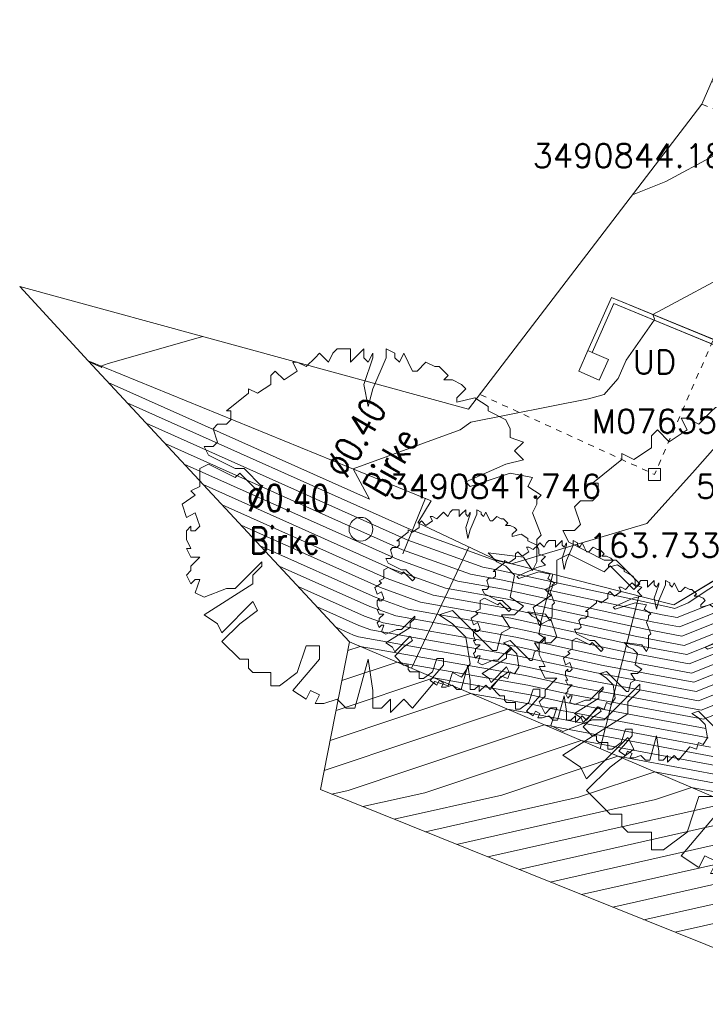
# Model space of a CAD drawing. Header units: metres. Extents: x 3490449 to 3490968, y 5754217 to 5754743.
# Tile 152 of 212: x 3490831 to 3490843, y 5754606 to 5754623. Entities that reach past the tile are written whole.
import ezdxf
from ezdxf.enums import TextEntityAlignment as Align

# ---------------------------------------------------------------- set-up
doc = ezdxf.new("R2010")
doc.units = ezdxf.units.M
doc.header["$LTSCALE"] = 0.25
doc.linetypes.add('Kartierung-07$0$AUSGEZOGEN', pattern=[0])
doc.linetypes.add('Kartierung-07$0$STRICHLINIE', pattern=[19.05, 12.7, -6.35])
for name, color, linetype, lineweight, true_color in [('Kartierung-07$0$$BOESCHUNG', 7, 'Continuous', 18, 0x82563a), ('Kartierung-07$0$$BRUCH', 7, 'Continuous', 18, 0x82563a), ('Kartierung-07$0$$HOEHEN_Haupt', 7, 'Continuous', 18, 0x82563a), ('Kartierung-07$0$$HOEHEN_Mittel', 7, 'Continuous', 18, 0x82563a), ('Kartierung-07$0$$P_INF_FL', 7, 'Kartierung-07$0$AUSGEZOGEN', 18, 0x82563a), ('Kartierung-07$0$$P_INF_H', 7, 'Kartierung-07$0$AUSGEZOGEN', 18, 0x82563a), ('Kartierung-07$0$$P_INF_NR', 7, 'Kartierung-07$0$AUSGEZOGEN', 18, 0x82563a), ('Kartierung-07$0$$P_INF_X', 7, 'Kartierung-07$0$AUSGEZOGEN', 18, 0x82563a), ('Kartierung-07$0$$P_INF_Y', 7, 'Continuous', 18, 0x82563a), ('Kartierung-07$0$$PKT_UD', 7, 'Continuous', 18, 0x82563a), ('Kartierung-07$0$B_Bau', 7, 'Continuous', 18, 0x82563a), ('Kartierung-07$0$B_Baum', 7, 'Continuous', 18, 0x82563a), ('Kartierung-07$0$B_Befestigt', 7, 'Continuous', 18, 0x82563a), ('Kartierung-07$0$B_Boeschung_UK', 7, 'Continuous', 18, 0x82563a), ('Kartierung-07$0$B_Hecke', 7, 'Continuous', 18, 0x82563a), ('Kartierung-07$0$B_Mauer', 7, 'Kartierung-07$0$AUSGEZOGEN', 18, 0x82563a), ('Kartierung-07$0$B_Schrift_Baum', 7, 'Continuous', 18, 0x82563a), ('Kartierung-07$0$B_Schrift_Baum_60Grad', 7, 'Continuous', 18, 0x82563a), ('Kartierung-07$0$B_Ueberdachung', 7, 'Kartierung-07$0$STRICHLINIE', 18, 0x82563a), ('Kartierung-07$0$Hilfe_DGM', 7, 'Continuous', 18, 0x82563a), ('Kartierung-07$0$SYM_UD', 7, 'Kartierung-07$0$AUSGEZOGEN', 18, 0x82563a)]:
    doc.layers.add(name, color=color, linetype=linetype, lineweight=lineweight, true_color=true_color)
doc.styles.add('Kartierung-07$0$STANDARD', font='romans.shx', dxfattribs={"width": 0.8})

# ---------------------------------------------------------------- blocks, each defined once
blk = doc.blocks.new('Kartierung-07$0$PKT_UD')
at = {"layer": 'Kartierung-07$0$SYM_UD'}
for p, q in [((0.1, 0.1), (-0.1, 0.1)), ((-0.1, 0.1), (-0.1, -0.1)), ((0.1, -0.1), (0.1, 0.1)), ((-0.1, -0.1), (0.1, -0.1))]:
    blk.add_line(p, q, dxfattribs=at)
blk.add_circle((0, 0), 0.0001, dxfattribs=at)
at = {"layer": 'Kartierung-07$0$$P_INF_FL', "style": 'Kartierung-07$0$STANDARD'}
blk.add_attdef('CODE', text='', height=0.8, dxfattribs=at).set_placement((0, 1.7), align=Align.CENTER)
at = {"layer": 'Kartierung-07$0$$P_INF_H', "style": 'Kartierung-07$0$STANDARD'}
blk.add_attdef('H', text='', height=0.8, dxfattribs=at).set_placement((0, -1.4), align=Align.CENTER)
at = {"layer": 'Kartierung-07$0$$P_INF_NR', "style": 'Kartierung-07$0$STANDARD'}
blk.add_attdef('NR', text='', height=0.8, dxfattribs=at).set_placement((0, 0.7), align=Align.CENTER)
at = {"layer": 'Kartierung-07$0$$P_INF_X', "style": 'Kartierung-07$0$STANDARD'}
blk.add_attdef('X', text='', height=0.8, dxfattribs=at).set_placement((-0.9, -0.4), align=Align.RIGHT)
blk.add_attdef('Y', (0.7, -0.4), '', height=0.8, dxfattribs=at)
blk = doc.blocks.new('Kartierung-07$0$B_Baum')
at = {"layer": 'Kartierung-07$0$B_Baum'}
blk.add_lwpolyline([(-0.4417, -0.1918), (-0.4667, -0.1793), (-0.4542, -0.1418), (-0.4667, -0.1418), (-0.4792, -0.1543), (-0.4917, -0.1293), (-0.4792, -0.1168), (-0.4792, -0.1043), (-0.4542, -0.0793), (-0.4792, -0.0793), (-0.4917, -0.0543), (-0.4792, -0.0543), (-0.4917, -0.0293), (-0.4917, -0.0043), (-0.4792, 0.0082), (-0.4792, -0.0043), (-0.4667, -0.0043), (-0.4542, 0.0082), (-0.4667, 0.0457), (-0.4917, 0.0332), (-0.5042, 0.0707), (-0.4667, 0.0957), (-0.4792, 0.1082), (-0.4542, 0.1207), (-0.4542, 0.1457), (-0.4542, 0.1707), (-0.4292, 0.1832), (-0.3542, 0.1457), (-0.3417, 0.1582), (-0.2917, 0.1082), (-0.2792, 0.1207), (-0.3292, 0.1707), (-0.3542, 0.1707), (-0.4292, 0.2082), (-0.4417, 0.2332), (-0.4167, 0.2332), (-0.4042, 0.2457), (-0.4167, 0.2832), (-0.4042, 0.2957), (-0.3792, 0.2957), (-0.3667, 0.3082), (-0.3667, 0.3332), (-0.3792, 0.3332), (-0.3167, 0.3832), (-0.3167, 0.3957), (-0.2917, 0.3832), (-0.2542, 0.4082), (-0.2542, 0.4332), (-0.2417, 0.4457), (-0.2167, 0.4207), (-0.1792, 0.4457), (-0.1917, 0.4707), (-0.1792, 0.4707), (-0.1542, 0.4582), (-0.1292, 0.4832), (-0.1167, 0.4957), (-0.0917, 0.4707), (-0.0792, 0.4957), (-0.0667, 0.5082), (-0.0292, 0.5082), (-0.0292, 0.4707), (-0.0167, 0.4832), (0.0083, 0.5082), (0.0083, 0.4832), (0.0208, 0.4707), (0.0333, 0.4957), (0.0333, 0.4832), (0.0083, 0.4082), (0.0208, 0.3457), (0.0333, 0.3957), (0.0708, 0.4832), (0.0708, 0.5082), (0.0958, 0.4957), (0.0958, 0.4832), (0.1083, 0.4707), (0.1208, 0.4957), (0.1333, 0.4707), (0.1458, 0.4457), (0.1583, 0.4457), (0.1833, 0.4707), (0.2083, 0.4582), (0.2208, 0.4582), (0.2458, 0.4332), (0.2333, 0.4207), (0.2583, 0.4207), (0.2833, 0.4082), (0.2958, 0.3957), (0.2708, 0.3707), (0.2708, 0.3582), (0.3208, 0.3707), (0.3583, 0.3457), (0.3583, 0.3332), (0.4083, 0.3082), (0.4208, 0.2832), (0.4208, 0.2582), (0.4583, 0.2457), (0.4333, 0.2207), (0.4583, 0.1957), (0.4083, 0.1832), (0.2958, 0.1332), (0.3083, 0.1207), (0.4208, 0.1582), (0.4833, 0.1457), (0.4708, 0.1207), (0.5083, 0.0957), (0.4958, 0.0832), (0.4958, 0.0707), (0.4833, 0.0457), (0.5083, -0.0168), (0.4958, -0.0293), (0.4958, -0.0918), (0.4833, -0.1168), (0.4583, -0.0793), (0.3583, -0.0668), (0.3833, -0.0918), (0.4083, -0.1043), (0.4333, -0.1293), (0.4208, -0.1918), (0.4583, -0.2168), (0.4333, -0.2418), (0.3958, -0.2418), (0.4208, -0.2793), (0.3958, -0.2918), (0.3833, -0.3418), (0.3708, -0.3418), (0.2583, -0.2293), (0.2208, -0.2418), (0.2583, -0.2668), (0.2958, -0.3043), (0.3083, -0.3793), (0.2833, -0.4168), (0.2583, -0.4043), (0.2458, -0.4418), (0.2083, -0.4293), (0.1458, -0.5043), (0.1208, -0.4793), (0.0833, -0.5168), (0.0833, -0.4793), (0.0583, -0.5043), (0.0333, -0.5043), (0.0333, -0.4543), (0.0208, -0.3668), (-0.0167, -0.5043), (-0.0417, -0.5043), (-0.0667, -0.4793), (-0.1042, -0.4918), (-0.1292, -0.4918), (-0.1167, -0.4668), (-0.1417, -0.4543), (-0.1542, -0.4793), (-0.1917, -0.4543), (-0.1167, -0.3668), (-0.1167, -0.3293), (-0.1542, -0.3293), (-0.1792, -0.4043), (-0.2292, -0.4418), (-0.2542, -0.4418), (-0.2542, -0.4043), (-0.3042, -0.4043), (-0.3167, -0.3918), (-0.3167, -0.3668), (-0.3417, -0.3668), (-0.3917, -0.3168), (-0.3417, -0.2668), (-0.2917, -0.2293), (-0.3042, -0.2043), (-0.3917, -0.2918), (-0.4042, -0.2668), (-0.4417, -0.2418), (-0.3042, -0.1543), (-0.3042, -0.1293), (-0.2792, -0.1043), (-0.2792, -0.0918), (-0.3542, -0.1668), (-0.3792, -0.1668), (-0.4417, -0.1918)], dxfattribs=at)
blk = doc.blocks.new('Kartierung-07$0$Hecke')
at = {"layer": 'Kartierung-07$0$B_Hecke'}
blk.add_lwpolyline([(-0.4471, -0.197), (-0.4721, -0.1845), (-0.4596, -0.147), (-0.4721, -0.147), (-0.4846, -0.1595), (-0.4971, -0.1345), (-0.4846, -0.122), (-0.4846, -0.1095), (-0.4596, -0.0845), (-0.4846, -0.0845), (-0.4971, -0.0595), (-0.4846, -0.0595), (-0.4971, -0.0345), (-0.4971, -0.0095), (-0.4846, 0.003), (-0.4846, -0.0095), (-0.4721, -0.0095), (-0.4596, 0.003), (-0.4721, 0.0405), (-0.4971, 0.028), (-0.5096, 0.0655), (-0.4721, 0.0905), (-0.4846, 0.103), (-0.4596, 0.1155), (-0.4596, 0.1405), (-0.4596, 0.1655), (-0.4346, 0.178), (-0.3596, 0.1405), (-0.3471, 0.153), (-0.2971, 0.103), (-0.2846, 0.1155), (-0.3346, 0.1655), (-0.3596, 0.1655), (-0.4346, 0.203), (-0.4471, 0.228), (-0.4221, 0.228), (-0.4096, 0.2405), (-0.4221, 0.278), (-0.4096, 0.2905), (-0.3846, 0.2905), (-0.3721, 0.303), (-0.3721, 0.328), (-0.3846, 0.328), (-0.3221, 0.378), (-0.3221, 0.3905), (-0.2971, 0.378), (-0.2596, 0.403), (-0.2596, 0.428), (-0.2471, 0.4405), (-0.2221, 0.4155), (-0.1846, 0.4405), (-0.1971, 0.4655), (-0.1846, 0.4655), (-0.1596, 0.453), (-0.1346, 0.478), (-0.1221, 0.4905), (-0.0971, 0.4655), (-0.0846, 0.4905), (-0.0721, 0.503), (-0.0346, 0.503), (-0.0346, 0.4655), (-0.0221, 0.478), (0.0029, 0.503), (0.0029, 0.478), (0.0154, 0.4655), (0.0279, 0.4905), (0.0279, 0.478), (0.0029, 0.403), (0.0154, 0.3405), (0.0279, 0.3905), (0.0654, 0.478), (0.0654, 0.503), (0.0904, 0.4905), (0.0904, 0.478), (0.1029, 0.4655), (0.1154, 0.4905), (0.1279, 0.4655), (0.1404, 0.4405), (0.1529, 0.4405), (0.1779, 0.4655), (0.2029, 0.453), (0.2154, 0.453), (0.2404, 0.428), (0.2279, 0.4155), (0.2529, 0.4155), (0.2779, 0.403), (0.2904, 0.3905), (0.2654, 0.3655), (0.2654, 0.353), (0.3154, 0.3655), (0.3529, 0.3405), (0.3529, 0.328), (0.4029, 0.303), (0.4154, 0.278), (0.4154, 0.253), (0.4529, 0.2405), (0.4279, 0.2155), (0.4529, 0.1905), (0.4029, 0.178), (0.2904, 0.128), (0.3029, 0.1155), (0.4154, 0.153), (0.4779, 0.1405), (0.4654, 0.1155), (0.5029, 0.0905), (0.4904, 0.078), (0.4904, 0.0655), (0.4779, 0.0405), (0.5029, -0.022), (0.4904, -0.0345), (0.4904, -0.097), (0.4779, -0.122), (0.4529, -0.0845), (0.3529, -0.072), (0.3779, -0.097), (0.4029, -0.1095), (0.4279, -0.1345), (0.4154, -0.197), (0.4529, -0.222), (0.4279, -0.247), (0.3904, -0.247), (0.4154, -0.2845), (0.3904, -0.297), (0.3779, -0.347), (0.3654, -0.347), (0.2529, -0.2345), (0.2154, -0.247), (0.2529, -0.272), (0.2904, -0.3095), (0.3029, -0.3845), (0.2779, -0.422), (0.2529, -0.4095), (0.2404, -0.447), (0.2029, -0.4345), (0.1404, -0.5095), (0.1154, -0.4845), (0.0779, -0.522), (0.0779, -0.4845), (0.0529, -0.5095), (0.0279, -0.5095), (0.0279, -0.4595), (0.0154, -0.372), (-0.0221, -0.5095), (-0.0471, -0.5095), (-0.0721, -0.4845), (-0.1096, -0.497), (-0.1346, -0.497), (-0.1221, -0.472), (-0.1471, -0.4595), (-0.1596, -0.4845), (-0.1971, -0.4595), (-0.1221, -0.372), (-0.1221, -0.3345), (-0.1596, -0.3345), (-0.1846, -0.4095), (-0.2346, -0.447), (-0.2596, -0.447), (-0.2596, -0.4095), (-0.3096, -0.4095), (-0.3221, -0.397), (-0.3221, -0.372), (-0.3471, -0.372), (-0.3971, -0.322), (-0.3471, -0.272), (-0.2971, -0.2345), (-0.3096, -0.2095), (-0.3971, -0.297), (-0.4096, -0.272), (-0.4471, -0.247), (-0.3096, -0.1595), (-0.3096, -0.1345), (-0.2846, -0.1095), (-0.2846, -0.097), (-0.3596, -0.172), (-0.3846, -0.172), (-0.4471, -0.197)], dxfattribs=at)

msp = doc.modelspace()

# ---------------------------------------------------------------- linework, layer by layer
at = {"layer": 'Kartierung-07$0$$BOESCHUNG', "ltscale": 0.02}
for p, q in [((3490837.871, 5754614.6), (3490837.489, 5754613.662)), ((3490838.607, 5754613.775), (3490837.638, 5754611.726)), ((3490840.027, 5754613.315), (3490839.807, 5754612.444)), ((3490841.482, 5754612.947), (3490840.829, 5754610.366))]:
    msp.add_line(p, q, dxfattribs=at)
at = {"layer": 'Kartierung-07$0$$BRUCH', "ltscale": 0.02}
for p, q in [((3490841.019, 5754617.999), (3490840.619, 5754617.099)), ((3490841.06, 5754617.895), (3490840.692, 5754617.067)), ((3490843.588, 5754616.939), (3490841.019, 5754617.999)), ((3490843.557, 5754616.865), (3490841.06, 5754617.895)), ((3490840.619, 5754617.099), (3490840.464, 5754616.752)), ((3490840.619, 5754617.099), (3490840.692, 5754617.067)), ((3490840.692, 5754617.067), (3490840.966, 5754616.945)), ((3490837.97, 5754614.559), (3490832.171, 5754616.924)), ((3490840.966, 5754616.945), (3490840.812, 5754616.598)), ((3490840.464, 5754616.752), (3490840.812, 5754616.598)), ((3490837.744, 5754614.183), (3490837.97, 5754614.559)), ((3490839.066, 5754613.558), (3490837.744, 5754614.183)), ((3490843.664, 5754613.76), (3490842.074, 5754612.797)), ((3490842.074, 5754612.797), (3490839.066, 5754613.558)), ((3490836.589, 5754612.173), (3490842.932, 5754609.47))]:
    msp.add_line(p, q, dxfattribs=at)
at = {"layer": 'Kartierung-07$0$$HOEHEN_Haupt', "ltscale": 0.02}
for points in [[(3490833.471, 5754615.526), (3490837.484, 5754613.731), (3490838.632, 5754613.316), (3490839.151, 5754613.224), (3490841.878, 5754612.63), (3490842.129, 5754612.583), (3490842.971, 5754612.918)], [(3490835.077, 5754613.799), (3490837.023, 5754612.929), (3490837.58, 5754612.727), (3490839.357, 5754612.412), (3490841.163, 5754612.019), (3490842.331, 5754611.801), (3490844.649, 5754612.724)], [(3490836.56, 5754612.026), (3490836.77, 5754612.096), (3490839.563, 5754611.601), (3490840.448, 5754611.408), (3490842.533, 5754611.019), (3490844.073, 5754611.632)], [(3490842.734, 5754610.236), (3490839.882, 5754610.77), (3490836.565, 5754609.66), (3490836.287, 5754609.597)], [(3490842.95, 5754609.441), (3490838.927, 5754608.535)], [(3490843.875, 5754607.992), (3490841.567, 5754607.472)]]:
    msp.add_lwpolyline(points, dxfattribs=at)
at = {"layer": 'Kartierung-07$0$$HOEHEN_Mittel', "ltscale": 0.02}
for points in [[(3490841.372, 5754619.731), (3490841.372, 5754619.731), (3490841.936, 5754619.96), (3490842.756, 5754620.398), (3490843.257, 5754621.415), (3490842.715, 5754621.652), (3490842.715, 5754621.652)], [(3490832.508, 5754616.561), (3490836.928, 5754614.584), (3490836.648, 5754615.098), (3490838.459, 5754615.761), (3490838.642, 5754615.887), (3490840.629, 5754616.28), (3490840.892, 5754616.358), (3490840.968, 5754616.443), (3490841.133, 5754616.629), (3490841.269, 5754616.936), (3490841.739, 5754617.615), (3490841.747, 5754617.635), (3490841.718, 5754617.711), (3490843.211, 5754618.508)], [(3490832.187, 5754616.907), (3490832.398, 5754616.813), (3490832.384, 5754616.837), (3490832.506, 5754616.882), (3490834.109, 5754617.337)], [(3490832.829, 5754616.216), (3490837.668, 5754614.051), (3490839.053, 5754613.551), (3490839.068, 5754613.548), (3490839.328, 5754613.492), (3490841.617, 5754614.173), (3490842.387, 5754615.031), (3490843.574, 5754616.372)], [(3490833.15, 5754615.871), (3490837.576, 5754613.891), (3490838.843, 5754613.433), (3490839.11, 5754613.386), (3490842.021, 5754612.752), (3490842.089, 5754612.739), (3490842.316, 5754612.83), (3490843.694, 5754613.746)], [(3490833.792, 5754615.18), (3490837.392, 5754613.57), (3490838.422, 5754613.198), (3490839.192, 5754613.061), (3490841.735, 5754612.508), (3490842.17, 5754612.426), (3490843.625, 5754613.006)], [(3490834.114, 5754614.835), (3490837.3, 5754613.41), (3490838.212, 5754613.08), (3490839.233, 5754612.899), (3490841.592, 5754612.385), (3490842.21, 5754612.27), (3490844.279, 5754613.094)], [(3490834.435, 5754614.49), (3490837.208, 5754613.249), (3490838.001, 5754612.963), (3490839.274, 5754612.737), (3490841.449, 5754612.263), (3490842.25, 5754612.113), (3490844.88, 5754613.161)], [(3490834.756, 5754614.145), (3490837.115, 5754613.089), (3490837.791, 5754612.845), (3490839.316, 5754612.575), (3490841.306, 5754612.141), (3490842.291, 5754611.957), (3490844.765, 5754612.942)], [(3490835.398, 5754613.454), (3490836.931, 5754612.768), (3490837.37, 5754612.61), (3490839.398, 5754612.25), (3490841.02, 5754611.897), (3490842.371, 5754611.644), (3490844.534, 5754612.506)], [(3490835.719, 5754613.109), (3490836.839, 5754612.608), (3490837.159, 5754612.492), (3490839.439, 5754612.088), (3490840.877, 5754611.775), (3490842.412, 5754611.488), (3490844.419, 5754612.287)], [(3490836.04, 5754612.763), (3490836.747, 5754612.447), (3490836.949, 5754612.374), (3490839.48, 5754611.926), (3490840.734, 5754611.653), (3490842.452, 5754611.331), (3490844.304, 5754612.069)], [(3490836.361, 5754612.418), (3490836.654, 5754612.287), (3490836.738, 5754612.257), (3490839.521, 5754611.763), (3490840.591, 5754611.53), (3490842.492, 5754611.175), (3490844.188, 5754611.85)], [(3490843.958, 5754611.414), (3490842.573, 5754610.862), (3490840.305, 5754611.286), (3490839.604, 5754611.439), (3490837.392, 5754611.831), (3490836.46, 5754611.519)], [(3490836.36, 5754611.012), (3490838.014, 5754611.566), (3490839.645, 5754611.277), (3490840.162, 5754611.164), (3490842.613, 5754610.706)], [(3490836.261, 5754610.505), (3490838.637, 5754611.3), (3490839.686, 5754611.114), (3490840.019, 5754611.042), (3490842.654, 5754610.549)], [(3490836.161, 5754609.998), (3490839.259, 5754611.035), (3490839.727, 5754610.952), (3490839.876, 5754610.92), (3490842.694, 5754610.393)], [(3490836.815, 5754609.385), (3490837.864, 5754609.621), (3490840.504, 5754610.505), (3490842.775, 5754610.08)], [(3490837.343, 5754609.172), (3490839.164, 5754609.582), (3490841.127, 5754610.239), (3490842.815, 5754609.924)], [(3490842.855, 5754609.767), (3490841.749, 5754609.974), (3490840.463, 5754609.544), (3490837.871, 5754608.96)], [(3490842.896, 5754609.611), (3490842.372, 5754609.709), (3490841.763, 5754609.505), (3490838.399, 5754608.747)], [(3490843.135, 5754609.151), (3490839.455, 5754608.322)], [(3490843.32, 5754608.861), (3490839.983, 5754608.11)], [(3490843.505, 5754608.572), (3490840.511, 5754607.897)], [(3490843.69, 5754608.282), (3490841.039, 5754607.685)], [(3490842.095, 5754607.26), (3490844.06, 5754607.702)]]:
    msp.add_lwpolyline(points, dxfattribs=at)
at = {"layer": 'Kartierung-07$0$B_Bau', "ltscale": 0.02}
for points in [[(3490840.619, 5754617.099), (3490840.464, 5754616.752)], [(3490840.619, 5754617.099), (3490840.692, 5754617.067), (3490840.966, 5754616.945)], [(3490840.966, 5754616.945), (3490840.812, 5754616.598)], [(3490840.464, 5754616.752), (3490840.812, 5754616.598)]]:
    msp.add_lwpolyline(points, dxfattribs=at)
at = {"layer": 'Kartierung-07$0$B_Baum'}
msp.add_circle((3490836.781, 5754614.078, 163.344), 0.2, dxfattribs=at)
at = {"layer": 'Kartierung-07$0$B_Befestigt', "ltscale": 0.02}
msp.add_lwpolyline([(3490843.895, 5754616.803), (3490844.57, 5754616.049), (3490843.664, 5754613.76), (3490842.074, 5754612.797), (3490839.066, 5754613.558), (3490837.744, 5754614.183), (3490837.97, 5754614.559), (3490832.171, 5754616.924)], dxfattribs=at)
at = {"layer": 'Kartierung-07$0$B_Boeschung_UK', "ltscale": 0.02}
msp.add_lwpolyline([(3490836.589, 5754612.173), (3490842.932, 5754609.47), (3490846.863, 5754610.936)], dxfattribs=at)
at = {"layer": 'Kartierung-07$0$B_Mauer', "ltscale": 0.02}
for points in [[(3490843.588, 5754616.939), (3490841.019, 5754617.999), (3490840.619, 5754617.099)], [(3490843.557, 5754616.865), (3490841.06, 5754617.895), (3490840.692, 5754617.067)]]:
    msp.add_lwpolyline(points, dxfattribs=at)
at = {"layer": 'Kartierung-07$0$B_Ueberdachung', "ltscale": 0.02, "flags": 128}
msp.add_lwpolyline([(3490842.547, 5754621.267), (3490844.183, 5754620.595), (3490841.746, 5754615.003), (3490838.729, 5754616.387)], dxfattribs=at)
at = {"layer": 'Kartierung-07$0$Hilfe_DGM', "ltscale": 0.02}
msp.add_lwpolyline([(3490845.12, 5754606.042), (3490836.097, 5754609.674), (3490836.589, 5754612.173), (3490832.171, 5754616.924), (3490831.011, 5754618.183), (3490838.601, 5754616.11), (3490842.547, 5754621.267), (3490842.817, 5754621.886)], dxfattribs=at)

# ---------------------------------------------------------------- block references
at = {"layer": 'Kartierung-07$0$$PKT_UD'}
ref = msp.add_blockref('Kartierung-07$0$PKT_UD', (3490844.183, 5754620.595, 163.74), dxfattribs=at)
ref.add_attrib('Y', '5754620.595', (3490844.883, 5754620.195, 163.74), dxfattribs={"layer": 'Kartierung-07$0$$P_INF_Y', "height": 0.4, "style": 'Kartierung-07$0$STANDARD'})
ref.add_attrib('X', '3490844.183', dxfattribs={"layer": 'Kartierung-07$0$$P_INF_X', "height": 0.4, "style": 'Kartierung-07$0$STANDARD'}).set_placement((3490843.283, 5754620.195, 163.74), align=Align.RIGHT)
ref.add_attrib('H', '163.740', dxfattribs={"layer": 'Kartierung-07$0$$P_INF_H', "height": 0.4, "style": 'Kartierung-07$0$STANDARD'}).set_placement((3490844.183, 5754619.195, 163.74), align=Align.CENTER)
ref.add_attrib('CODE', 'UD', dxfattribs={"layer": 'Kartierung-07$0$$P_INF_FL', "height": 0.4, "style": 'Kartierung-07$0$STANDARD'}).set_placement((3490844.183, 5754622.295, 163.74), align=Align.CENTER)
ref.add_attrib('NR', 'M07634', dxfattribs={"layer": 'Kartierung-07$0$$P_INF_NR', "height": 0.4, "style": 'Kartierung-07$0$STANDARD'}).set_placement((3490844.183, 5754621.295, 163.74), align=Align.CENTER)
ref = msp.add_blockref('Kartierung-07$0$PKT_UD', (3490841.746, 5754615.003, 163.733), dxfattribs=at)
ref.add_attrib('Y', '5754615.003', (3490842.446, 5754614.603, 163.733), dxfattribs={"layer": 'Kartierung-07$0$$P_INF_Y', "height": 0.4, "style": 'Kartierung-07$0$STANDARD'})
ref.add_attrib('X', '3490841.746', dxfattribs={"layer": 'Kartierung-07$0$$P_INF_X', "height": 0.4, "style": 'Kartierung-07$0$STANDARD'}).set_placement((3490840.846, 5754614.603, 163.733), align=Align.RIGHT)
ref.add_attrib('H', '163.733', dxfattribs={"layer": 'Kartierung-07$0$$P_INF_H', "height": 0.4, "style": 'Kartierung-07$0$STANDARD'}).set_placement((3490841.746, 5754613.603, 163.733), align=Align.CENTER)
ref.add_attrib('CODE', 'UD', dxfattribs={"layer": 'Kartierung-07$0$$P_INF_FL', "height": 0.4, "style": 'Kartierung-07$0$STANDARD'}).set_placement((3490841.746, 5754616.703, 163.733), align=Align.CENTER)
ref.add_attrib('NR', 'M07635', dxfattribs={"layer": 'Kartierung-07$0$$P_INF_NR', "height": 0.4, "style": 'Kartierung-07$0$STANDARD'}).set_placement((3490841.746, 5754615.703, 163.733), align=Align.CENTER)
at = {"layer": 'Kartierung-07$0$B_Baum'}
for p, xscale, yscale, zscale in [((3490836.781, 5754614.078, 319.492), 6, 6, 6), ((3490843.729, 5754612.19, 319.176), 8, 8, 8)]:
    msp.add_blockref('Kartierung-07$0$B_Baum', p, dxfattribs=dict(at, xscale=xscale, yscale=yscale, zscale=zscale))
at = {"layer": 'Kartierung-07$0$B_Hecke', "ltscale": 0.02, "xscale": 3, "yscale": 3, "zscale": 3}
for p in [(3490838.545, 5754612.896), (3490840.174, 5754612.376), (3490841.733, 5754611.701)]:
    msp.add_blockref('Kartierung-07$0$Hecke', p, dxfattribs=at)

# ---------------------------------------------------------------- texts
at = {"layer": 'Kartierung-07$0$B_Schrift_Baum', "char_height": 0.45, "attachment_point": 1, "style": 'Kartierung-07$0$STANDARD'}
for s, insert, width in [('%%C0.40', (3490834.855, 5754614.83, 224.478), 1.91232), ('Birke', (3490834.895, 5754614.112, 6.109), 2.39597)]:
    msp.add_mtext(s, dxfattribs=dict(at, insert=insert, width=width))
at = {"layer": 'Kartierung-07$0$B_Schrift_Baum_60Grad', "char_height": 0.45, "attachment_point": 1, "rotation": 60, "style": 'Kartierung-07$0$STANDARD'}
for s, insert, width in [('%%C0.40', (3490836.15, 5754615.137, 224.478), 1.91232), ('Birke', (3490836.792, 5754614.813, 6.109), 2.39597)]:
    msp.add_mtext(s, dxfattribs=dict(at, insert=insert, width=width))

doc.saveas('drawing.dxf')
